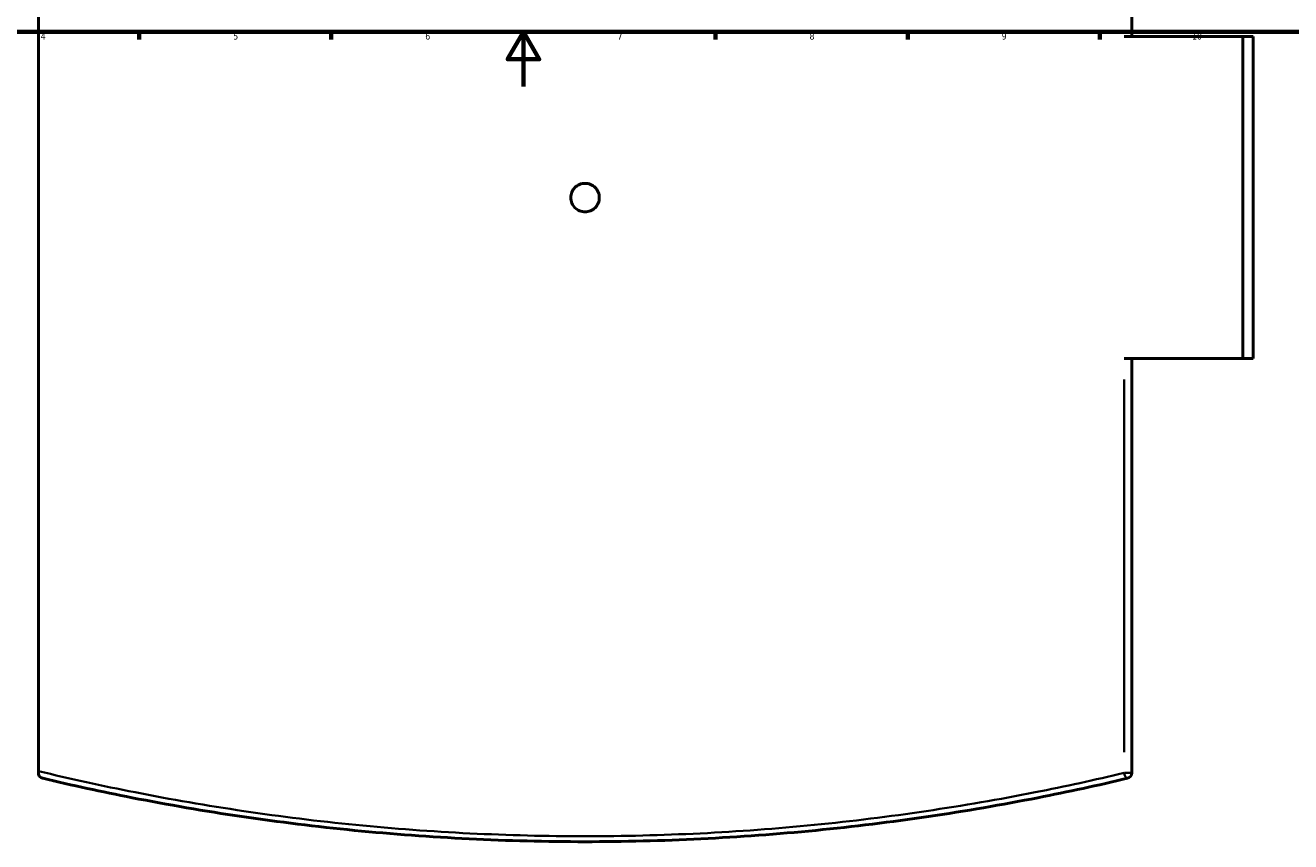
# Model space of a CAD drawing. Header units: millimetres. Extents: x -604 to 1143, y -304 to 894.
# Tile 4 of 10: x 239 to 700, y -275 to 22. Entities that reach past the tile are written whole.
import ezdxf

# ---------------------------------------------------------------- set-up
doc = ezdxf.new("R2010")
doc.units = ezdxf.units.MM
for name, color, linetype, lineweight in [('Border (ANSI)', 7, 'Continuous', 70), ('Visible (ANSI)', 7, 'Continuous', 50), ('Visible Narrow (ANSI)', 7, 'Continuous', 35)]:
    doc.layers.add(name, color=color, linetype=linetype, lineweight=lineweight)
doc.styles.add('Note Text (ANSI)', font='tahoma.ttf')

# ---------------------------------------------------------------- blocks, each defined once
blk = doc.blocks.new('Borders Default Border')
at = {"layer": 'Border (ANSI)'}
for p, q in [((280.33, 20), (280.33, 17.2)), ((350.42, 20), (350.42, 17.2)), ((490.58, 20), (490.58, 17.2)), ((560.67, 20), (560.67, 17.2)), ((630.75, 20), (630.75, 17.2))]:
    blk.add_line(p, q, dxfattribs=at)
at = {"layer": 'Border (ANSI)', "flags": 128}
for points in [[(20, 20), (20, 574), (821, 574), (821, 20), (20, 20)], [(420.5, 0), (420.5, 20), (414.73, 10), (426.27, 10), (420.5, 20)]]:
    blk.add_lwpolyline(points, dxfattribs=at)
at = {"layer": 'Border (ANSI)', "color": 5, "true_color": 0x0000ff, "char_height": 2.4, "attachment_point": 7, "style": 'Note Text (ANSI)'}
for s, insert in [('4', (244.45, 17.2)), ('5', (314.67, 17.15)), ('6', (384.69, 17.15)), ('7', (454.8, 17.2)), ('8', (524.84, 17.15)), ('9', (594.92, 17.15)), ('10', (664.35, 17.15))]:
    blk.add_mtext(s, dxfattribs=dict(at, insert=insert))

msp = doc.modelspace()

# ---------------------------------------------------------------- linework, layer by layer
at = {"layer": 'Visible (ANSI)'}
for p, q in [((243.62, -249.73), (243.62, 168.77)), ((642.32, 18.27), (642.32, 169.44)), ((639.53, 18.27), (682.82, 18.27)), ((682.82, -99.23), (682.82, 18.27)), ((682.82, 18.27), (686.62, 18.27)), ((686.62, -99.23), (686.62, 18.27)), ((682.82, -99.23), (639.53, -99.23)), ((642.32, -250.4), (642.32, -99.23)), ((686.62, -99.23), (682.82, -99.23)), ((243.62, -249.73), (243.62, -250.4))]:
    msp.add_line(p, q, dxfattribs=at)
msp.add_arc((640.32, -250.4), 2, 283.3407, 0, dxfattribs=at)
for points, knots in [([(448.17, -40.48), (448.17, -41.13), (448.04, -41.83), (447.51, -43.11), (447.11, -43.7), (446.18, -44.62), (445.6, -45.02), (444.32, -45.55), (443.62, -45.68), (442.32, -45.68), (441.62, -45.55), (440.34, -45.02), (439.75, -44.62), (438.83, -43.7), (438.43, -43.11), (437.9, -41.83), (437.77, -41.13), (437.77, -39.83), (437.9, -39.13), (438.43, -37.85), (438.83, -37.27), (439.75, -36.34), (440.34, -35.94), (441.62, -35.41), (442.32, -35.28), (443.62, -35.28), (444.32, -35.41), (445.6, -35.94), (446.18, -36.34), (447.11, -37.27), (447.51, -37.85), (448.04, -39.13), (448.17, -39.83), (448.17, -40.48)], [0, 0, 0, 0, 0.195879, 0.195879, 0.391757, 0.391757, 0.587636, 0.587636, 0.783514, 0.783514, 0.979393, 0.979393, 1.175272, 1.175272, 1.37115, 1.37115, 1.567029, 1.567029, 1.762907, 1.762907, 1.958786, 1.958786, 2.154665, 2.154665, 2.350543, 2.350543, 2.546422, 2.546422, 2.7423, 2.7423, 2.938179, 2.938179, 3.134058, 3.134058, 3.134058, 3.134058]), ([(245.16, -252.35), (245.16, -252.35), (245.15, -252.35), (244.91, -252.29), (244.67, -252.18), (244.26, -251.89), (244.07, -251.7), (243.82, -251.3), (243.73, -251.11), (243.64, -250.73), (243.62, -250.57), (243.62, -250.4)], [-0.3962685, -0.3962685, -0.3962685, -0.3962685, -0.3951449, -0.3951449, -0.2607165, -0.2607165, -0.1391602, -0.1391602, -0.0547402, -0.0547402, 0, 0, 0, 0]), ([(245.16, -252.35), (255.86, -254.88), (266.75, -257.25), (304.01, -264.57), (331.17, -268.61), (386.54, -274.07), (414.76, -275.48), (442.97, -275.48), (471.18, -275.48), (499.39, -274.07), (554.77, -268.61), (581.93, -264.57), (619.19, -257.25), (630.08, -254.88), (640.78, -252.35)], [1.439896, 1.439896, 1.439896, 1.439896, 5.004229, 5.004229, 13.448074, 13.448074, 21.891925, 21.891925, 21.891925, 30.335776, 30.335776, 38.779621, 38.779621, 42.343809, 42.343809, 42.343809, 42.343809])]:
    msp.add_open_spline(points, degree=3, knots=knots, dxfattribs=at)
at = {"layer": 'Visible Narrow (ANSI)'}
for p, q in [((639.53, -106.79), (639.53, -242.84)), ((639.72, -250.4), (642.31, -250.4))]:
    msp.add_line(p, q, dxfattribs=at)
msp.add_ellipse((640.32, -250.4), major_axis=(0.46, -1.95), ratio=0.384103, start_param=4.704635, end_param=6.200104, dxfattribs=at)
msp.add_open_spline([(639.53, -250.4), (628.9, -252.93), (618.08, -255.29), (581.05, -262.59), (554.06, -266.63), (499.04, -272.08), (471, -273.48), (442.97, -273.48), (414.93, -273.48), (386.9, -272.08), (331.87, -266.63), (304.89, -262.59), (266.9, -255.1), (255.14, -252.52), (243.62, -249.73)], degree=3, knots=[-42.343809, -42.343809, -42.343809, -42.343809, -38.779621, -38.779621, -30.335776, -30.335776, -21.891925, -21.891925, -21.891925, -13.448074, -13.448074, -5.004229, -5.004229, -1.127988, -1.127988, -1.127988, -1.127988], dxfattribs=at)

# ---------------------------------------------------------------- block references
msp.add_blockref('Borders Default Border', (0, 0))

doc.saveas('drawing.dxf')
